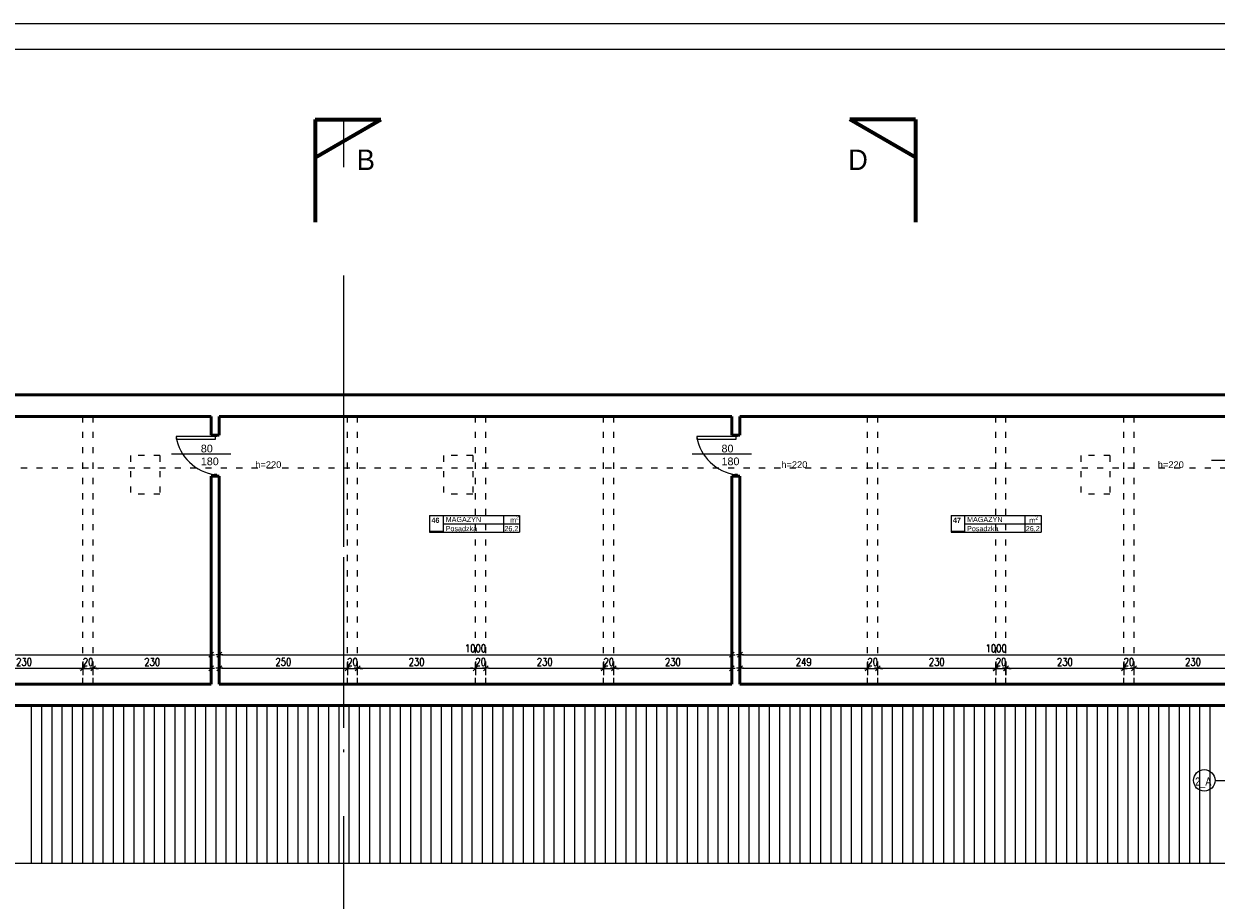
# Model space of a CAD drawing. Header units: millimetres. Extents: x 56977 to 67992, y 30187 to 42235.
# Tile 99 of 130: x 61834 to 64161, y 40526 to 42235. Entities that reach past the tile are written whole.
import ezdxf

# ---------------------------------------------------------------- set-up
doc = ezdxf.new("R2010")
doc.units = ezdxf.units.MM
doc.header["$MEASUREMENT"] = 0
for name, pattern in [('ACAD_ISO03W100', [30, 12, -18]), ('DASHDOT', [1.01, 0.5, -0.25, 0.01, -0.25]), ('Dashed', [400, 200, -200]), ('Double Dashed', [1093.611073, 529.166651, -211.666656, 141.111112, -211.666656])]:
    doc.linetypes.add(name, pattern=pattern)
doc.layers.get('0').update_dxf_attribs({"lineweight": 13})
doc.layers.get('DEFPOINTS').update_dxf_attribs({"lineweight": 13})
doc.layers.add('AI-OKNA', color=4, linetype='Continuous')
for name, color, linetype, lineweight in [('AI-OPISY', 3, 'Continuous', 13), ('AI_MURY', 40, 'Continuous', 53), ('AI_WIDOK', 8, 'Continuous', 13), ('DREWNO', 7, 'Continuous', 13), ('OPISY TABELKI', 30, 'Continuous', 13), ('RAMKA', 1, 'Continuous', 13), ('wymiary', 8, 'Continuous', 13)]:
    doc.layers.add(name, color=color, linetype=linetype, lineweight=lineweight)
doc.styles.add('GENERATED_STYLE_15', font='txt')
doc.styles.add('GENERATED_STYLE_2', font='txt.shx')
doc.styles.get("Standard").update_dxf_attribs({"font": 'txt.shx'})
doc.styles.add('Style-ROMANS', font='ROMANS.shx')
doc.styles.add('WYMIAROWY-08', font='ROMANS.shx', dxfattribs={"width": 0.8})
doc.dimstyles.new('DYBY', dxfattribs={"dimscale": 100, "dimtxt": 0.15, "dimasz": 0.05, "dimexe": 0.05, "dimexo": 0.1, "dimgap": 0.05, "dimtad": 1, "dimdec": 0, "dimdsep": 46, "dimlunit": 5, "dimtxsty": 'WYMIAROWY-08', "dimblk": 'M_STRZ', "dimcen": 0.1, "dimse1": 1, "dimse2": 1, "dimclrd": 7, "dimclre": 7, "dimclrt": 1, "dimadec": 0, "dimazin": 0, "dimtfac": 1, "dimtdec": 0, "dimtmove": 2, "dimatfit": 3, "dimldrblk": 'M_STRZ', "dimfxl": 0, "dimtolj": 1, "dimarcsym": 0})

# ---------------------------------------------------------------- blocks, each defined once
blk = doc.blocks.new('M_STRZ')
for p, q in [((-1.33, 0), (1.33, 0)), ((-0.94, -0.94), (0.94, 0.94)), ((0, 2.66), (0, 0)), ((0, 0), (0, -2.66))]:
    blk.add_line(p, q)
blk = doc.blocks.new('*U1213')
at = {"layer": 'DEFPOINTS', "color": 0}
for p in [(62199.5, 41004.4), (61199.5, 40947.1), (62199.5, 40947.1)]:
    blk.add_point(p, dxfattribs=at)
at = {"layer": 'wymiary', "color": 7, "lineweight": -2}
blk.add_line((61204.5, 41004.4), (62194.5, 41004.4), dxfattribs=at)
at = {"layer": 'wymiary', "color": 7, "lineweight": -2, "xscale": 5.000000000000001, "yscale": 5.000000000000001, "zscale": 5}
for p, rotation in [((61199.5, 41004.4), 180.0014719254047), ((62199.5, 41004.4), 0.001471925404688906)]:
    blk.add_blockref('M_STRZ', p, dxfattribs=dict(at, rotation=rotation))
at = {"layer": 'wymiary', "color": 1, "insert": (61699.5, 41016.9), "char_height": 15, "attachment_point": 5, "rotation": 0.0015, "style": 'WYMIAROWY-08'}
blk.add_mtext('1000', dxfattribs=at)
blk = doc.blocks.new('*D2746')
at = {"layer": 'DEFPOINTS'}
for p in [(61678.3, 41016.9), (62199.5, 41004.4), (61199.5, 40947.1), (62199.5, 40947.1)]:
    blk.add_point(p, dxfattribs=at)
at = {"layer": 'wymiary', "color": 7}
blk.add_blockref('*U1213', (0, 0), dxfattribs=at)
blk = doc.blocks.new('*U1216')
at = {"layer": 'DEFPOINTS', "color": 0}
for p in [(61949.5, 40977.9), (61719.5, 40947.1), (61949.5, 40947.1)]:
    blk.add_point(p, dxfattribs=at)
at = {"layer": 'wymiary', "color": 7, "lineweight": -2}
blk.add_line((61724.5, 40977.9), (61944.5, 40977.9), dxfattribs=at)
at = {"layer": 'wymiary', "color": 7, "lineweight": -2, "xscale": 5, "yscale": 5, "zscale": 5}
for p, rotation in [((61719.5, 40977.9), 180.0031998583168), ((61949.5, 40977.9), 0.003199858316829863)]:
    blk.add_blockref('M_STRZ', p, dxfattribs=dict(at, rotation=rotation))
at = {"layer": 'wymiary', "color": 1, "insert": (61834.5, 40990.4), "char_height": 15, "attachment_point": 5, "rotation": 0.0032, "style": 'WYMIAROWY-08'}
blk.add_mtext('\\H15.000000;230', dxfattribs=at)
blk = doc.blocks.new('*D2749')
at = {"layer": 'DEFPOINTS'}
for p in [(61818.2, 40990.4), (61949.5, 40977.9), (61719.5, 40947.1), (61949.5, 40947.1)]:
    blk.add_point(p, dxfattribs=at)
at = {"layer": 'wymiary', "color": 7}
blk.add_blockref('*U1216', (0, 0), dxfattribs=at)
blk = doc.blocks.new('*U1217')
at = {"layer": 'DEFPOINTS', "color": 0}
for p in [(62199.5, 40977.9), (61969.5, 40947.1), (62199.5, 40947.1)]:
    blk.add_point(p, dxfattribs=at)
at = {"layer": 'wymiary', "color": 7, "lineweight": -2}
blk.add_line((61974.5, 40977.9), (62194.5, 40977.9), dxfattribs=at)
at = {"layer": 'wymiary', "color": 7, "lineweight": -2, "xscale": 5, "yscale": 5, "zscale": 5}
for p, rotation in [((61969.5, 40977.9), 180.0031998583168), ((62199.5, 40977.9), 0.003199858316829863)]:
    blk.add_blockref('M_STRZ', p, dxfattribs=dict(at, rotation=rotation))
at = {"layer": 'wymiary', "color": 1, "insert": (62084.5, 40990.4), "char_height": 15, "attachment_point": 5, "rotation": 0.0032, "style": 'WYMIAROWY-08'}
blk.add_mtext('\\H15.000000;230', dxfattribs=at)
blk = doc.blocks.new('*D2750')
at = {"layer": 'DEFPOINTS'}
for p in [(62068.2, 40990.4), (62199.5, 40977.9), (61969.5, 40947.1), (62199.5, 40947.1)]:
    blk.add_point(p, dxfattribs=at)
at = {"layer": 'wymiary', "color": 7}
blk.add_blockref('*U1217', (0, 0), dxfattribs=at)
blk = doc.blocks.new('*U1218')
at = {"layer": 'DEFPOINTS', "color": 0}
for p in [(62465.5, 40977.9), (62215.5, 40947.1), (62465.5, 40947.1)]:
    blk.add_point(p, dxfattribs=at)
at = {"layer": 'wymiary', "color": 7, "lineweight": -2}
blk.add_line((62220.5, 40977.9), (62460.5, 40977.9), dxfattribs=at)
at = {"layer": 'wymiary', "color": 7, "lineweight": -2, "xscale": 5, "yscale": 5, "zscale": 5}
for p, rotation in [((62215.5, 40977.9), 180.0004640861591), ((62465.5, 40977.9), 0.0004640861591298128)]:
    blk.add_blockref('M_STRZ', p, dxfattribs=dict(at, rotation=rotation))
at = {"layer": 'wymiary', "color": 1, "insert": (62340.5, 40990.4), "char_height": 15, "attachment_point": 5, "rotation": 0.0005, "style": 'WYMIAROWY-08'}
blk.add_mtext('250', dxfattribs=at)
blk = doc.blocks.new('*D2751')
at = {"layer": 'DEFPOINTS'}
for p in [(62324.2, 40990.4), (62465.5, 40977.9), (62215.5, 40947.1), (62465.5, 40947.1)]:
    blk.add_point(p, dxfattribs=at)
at = {"layer": 'wymiary', "color": 7}
blk.add_blockref('*U1218', (0, 0), dxfattribs=at)
blk = doc.blocks.new('*U1219')
at = {"layer": 'DEFPOINTS', "color": 0}
for p in [(62715.5, 40977.9), (62485.5, 40947.1), (62715.5, 40947.1)]:
    blk.add_point(p, dxfattribs=at)
at = {"layer": 'wymiary', "color": 7, "lineweight": -2}
blk.add_line((62490.5, 40977.9), (62710.5, 40977.9), dxfattribs=at)
at = {"layer": 'wymiary', "color": 7, "lineweight": -2, "xscale": 5, "yscale": 5, "zscale": 5}
for p, rotation in [((62485.5, 40977.9), 180.0031998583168), ((62715.5, 40977.9), 0.003199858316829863)]:
    blk.add_blockref('M_STRZ', p, dxfattribs=dict(at, rotation=rotation))
at = {"layer": 'wymiary', "color": 1, "insert": (62600.5, 40990.4), "char_height": 15, "attachment_point": 5, "rotation": 0.0032, "style": 'WYMIAROWY-08'}
blk.add_mtext('\\H15.000000;230', dxfattribs=at)
blk = doc.blocks.new('*D2752')
at = {"layer": 'DEFPOINTS'}
for p in [(62584.2, 40990.4), (62715.5, 40977.9), (62485.5, 40947.1), (62715.5, 40947.1)]:
    blk.add_point(p, dxfattribs=at)
at = {"layer": 'wymiary', "color": 7}
blk.add_blockref('*U1219', (0, 0), dxfattribs=at)
blk = doc.blocks.new('*U1220')
at = {"layer": 'DEFPOINTS', "color": 0}
for p in [(62965.5, 40977.9), (62735.5, 40947.1), (62965.5, 40947.1)]:
    blk.add_point(p, dxfattribs=at)
at = {"layer": 'wymiary', "color": 7, "lineweight": -2}
blk.add_line((62740.5, 40977.9), (62960.5, 40977.9), dxfattribs=at)
at = {"layer": 'wymiary', "color": 7, "lineweight": -2, "xscale": 5, "yscale": 5, "zscale": 5}
for p, rotation in [((62735.5, 40977.9), 180.0031998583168), ((62965.5, 40977.9), 0.003199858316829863)]:
    blk.add_blockref('M_STRZ', p, dxfattribs=dict(at, rotation=rotation))
at = {"layer": 'wymiary', "color": 1, "insert": (62850.5, 40990.4), "char_height": 15, "attachment_point": 5, "rotation": 0.0032, "style": 'WYMIAROWY-08'}
blk.add_mtext('\\H15.000000;230', dxfattribs=at)
blk = doc.blocks.new('*D2753')
at = {"layer": 'DEFPOINTS'}
for p in [(62834.2, 40990.4), (62965.5, 40977.9), (62735.5, 40947.1), (62965.5, 40947.1)]:
    blk.add_point(p, dxfattribs=at)
at = {"layer": 'wymiary', "color": 7}
blk.add_blockref('*U1220', (0, 0), dxfattribs=at)
blk = doc.blocks.new('*U1221')
at = {"layer": 'DEFPOINTS', "color": 0}
for p in [(63215.5, 40977.9), (62985.5, 40947.1), (63215.5, 40947.1)]:
    blk.add_point(p, dxfattribs=at)
at = {"layer": 'wymiary', "color": 7, "lineweight": -2}
blk.add_line((62990.5, 40977.9), (63210.5, 40977.9), dxfattribs=at)
at = {"layer": 'wymiary', "color": 7, "lineweight": -2, "xscale": 5, "yscale": 5, "zscale": 5}
for p, rotation in [((62985.5, 40977.9), 180.0031998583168), ((63215.5, 40977.9), 0.003199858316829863)]:
    blk.add_blockref('M_STRZ', p, dxfattribs=dict(at, rotation=rotation))
at = {"layer": 'wymiary', "color": 1, "insert": (63100.5, 40990.4), "char_height": 15, "attachment_point": 5, "rotation": 0.0032, "style": 'WYMIAROWY-08'}
blk.add_mtext('\\H15.000000;230', dxfattribs=at)
blk = doc.blocks.new('*D2754')
at = {"layer": 'DEFPOINTS'}
for p in [(63084.2, 40990.4), (63215.5, 40977.9), (62985.5, 40947.1), (63215.5, 40947.1)]:
    blk.add_point(p, dxfattribs=at)
at = {"layer": 'wymiary', "color": 7}
blk.add_blockref('*U1221', (0, 0), dxfattribs=at)
blk = doc.blocks.new('*U1222')
at = {"layer": 'DEFPOINTS', "color": 0}
for p in [(63730.5, 40977.9), (63500.5, 40947.1), (63730.5, 40947.1)]:
    blk.add_point(p, dxfattribs=at)
at = {"layer": 'wymiary', "color": 7, "lineweight": -2}
blk.add_line((63505.5, 40977.9), (63725.5, 40977.9), dxfattribs=at)
at = {"layer": 'wymiary', "color": 7, "lineweight": -2, "xscale": 5, "yscale": 5, "zscale": 5}
for p, rotation in [((63500.5, 40977.9), 180.0031998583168), ((63730.5, 40977.9), 0.003199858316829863)]:
    blk.add_blockref('M_STRZ', p, dxfattribs=dict(at, rotation=rotation))
at = {"layer": 'wymiary', "color": 1, "insert": (63615.5, 40990.4), "char_height": 15, "attachment_point": 5, "rotation": 0.0032, "style": 'WYMIAROWY-08'}
blk.add_mtext('\\H15.000000;230', dxfattribs=at)
blk = doc.blocks.new('*D2755')
at = {"layer": 'DEFPOINTS'}
for p in [(63599.2, 40990.4), (63730.5, 40977.9), (63500.5, 40947.1), (63730.5, 40947.1)]:
    blk.add_point(p, dxfattribs=at)
at = {"layer": 'wymiary', "color": 7}
blk.add_blockref('*U1222', (0, 0), dxfattribs=at)
blk = doc.blocks.new('*U1223')
at = {"layer": 'DEFPOINTS', "color": 0}
for p in [(63980.5, 40977.9), (63750.5, 40947.1), (63980.5, 40947.1)]:
    blk.add_point(p, dxfattribs=at)
at = {"layer": 'wymiary', "color": 7, "lineweight": -2}
blk.add_line((63755.5, 40977.9), (63975.5, 40977.9), dxfattribs=at)
at = {"layer": 'wymiary', "color": 7, "lineweight": -2, "xscale": 5, "yscale": 5, "zscale": 5}
for p, rotation in [((63750.5, 40977.9), 180.0031998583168), ((63980.5, 40977.9), 0.003199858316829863)]:
    blk.add_blockref('M_STRZ', p, dxfattribs=dict(at, rotation=rotation))
at = {"layer": 'wymiary', "color": 1, "insert": (63865.5, 40990.4), "char_height": 15, "attachment_point": 5, "rotation": 0.0032, "style": 'WYMIAROWY-08'}
blk.add_mtext('\\H15.000000;230', dxfattribs=at)
blk = doc.blocks.new('*D2756')
at = {"layer": 'DEFPOINTS'}
for p in [(63849.2, 40990.4), (63980.5, 40977.9), (63750.5, 40947.1), (63980.5, 40947.1)]:
    blk.add_point(p, dxfattribs=at)
at = {"layer": 'wymiary', "color": 7}
blk.add_blockref('*U1223', (0, 0), dxfattribs=at)
blk = doc.blocks.new('*U1224')
at = {"layer": 'DEFPOINTS', "color": 0}
for p in [(64230.5, 40977.9), (64000.5, 40947.1), (64230.5, 40947.1)]:
    blk.add_point(p, dxfattribs=at)
at = {"layer": 'wymiary', "color": 7, "lineweight": -2}
blk.add_line((64005.5, 40977.9), (64225.5, 40977.9), dxfattribs=at)
at = {"layer": 'wymiary', "color": 7, "lineweight": -2, "xscale": 5, "yscale": 5, "zscale": 5}
for p, rotation in [((64000.5, 40977.9), 180.0031998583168), ((64230.5, 40977.9), 0.003199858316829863)]:
    blk.add_blockref('M_STRZ', p, dxfattribs=dict(at, rotation=rotation))
at = {"layer": 'wymiary', "color": 1, "insert": (64115.5, 40990.4), "char_height": 15, "attachment_point": 5, "rotation": 0.0032, "style": 'WYMIAROWY-08'}
blk.add_mtext('\\H15.000000;230', dxfattribs=at)
blk = doc.blocks.new('*D2757')
at = {"layer": 'DEFPOINTS'}
for p in [(64099.2, 40990.4), (64230.5, 40977.9), (64000.5, 40947.1), (64230.5, 40947.1)]:
    blk.add_point(p, dxfattribs=at)
at = {"layer": 'wymiary', "color": 7}
blk.add_blockref('*U1224', (0, 0), dxfattribs=at)
blk = doc.blocks.new('*U1225')
at = {"layer": 'DEFPOINTS', "color": 0}
for p in [(63480.5, 40977.9), (63231.5, 40947.1), (63480.5, 40947.1)]:
    blk.add_point(p, dxfattribs=at)
at = {"layer": 'wymiary', "color": 7, "lineweight": -2}
blk.add_line((63236.5, 40977.9), (63475.5, 40977.9), dxfattribs=at)
at = {"layer": 'wymiary', "color": 7, "lineweight": -2, "xscale": 5, "yscale": 5, "zscale": 5}
for p, rotation in [((63231.5, 40977.9), 179.9976703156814), ((63480.5, 40977.9), 359.9976703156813)]:
    blk.add_blockref('M_STRZ', p, dxfattribs=dict(at, rotation=rotation))
at = {"layer": 'wymiary', "color": 1, "insert": (63356, 40990.4), "char_height": 15, "attachment_point": 5, "rotation": 359.9977, "style": 'WYMIAROWY-08'}
blk.add_mtext('249', dxfattribs=at)
blk = doc.blocks.new('*D2758')
at = {"layer": 'DEFPOINTS'}
for p in [(63339.7, 40990.4), (63480.5, 40977.9), (63231.5, 40947.1), (63480.5, 40947.1)]:
    blk.add_point(p, dxfattribs=at)
at = {"layer": 'wymiary', "color": 7}
blk.add_blockref('*U1225', (0, 0), dxfattribs=at)
blk = doc.blocks.new('*U1228')
at = {"layer": 'DEFPOINTS', "color": 0}
for p in [(61969.5, 40977.8), (61949.5, 40947.1), (61969.5, 40947.1)]:
    blk.add_point(p, dxfattribs=at)
at = {"layer": 'wymiary', "color": 7, "lineweight": -2}
for p, q in [((61944.5, 40977.8), (61939.5, 40977.8)), ((61949.5, 40977.8), (61969.5, 40977.8)), ((61974.5, 40977.8), (61979.5, 40977.8))]:
    blk.add_line(p, q, dxfattribs=at)
at = {"layer": 'wymiary', "color": 7, "lineweight": -2, "xscale": 5, "yscale": 5, "zscale": 5}
for p, rotation in [((61949.5, 40977.8), 0.005801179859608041), ((61969.5, 40977.8), 180.0058011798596)]:
    blk.add_blockref('M_STRZ', p, dxfattribs=dict(at, rotation=rotation))
at = {"layer": 'wymiary', "color": 1, "insert": (61959.5, 40990.3), "char_height": 15, "attachment_point": 5, "rotation": 0.0058, "style": 'WYMIAROWY-08'}
blk.add_mtext('\\H15.000000;20', dxfattribs=at)
blk = doc.blocks.new('*D2761')
at = {"layer": 'DEFPOINTS'}
for p in [(61948.9, 40990.3), (61969.5, 40977.8), (61949.5, 40947.1), (61969.5, 40947.1)]:
    blk.add_point(p, dxfattribs=at)
at = {"layer": 'wymiary', "color": 7}
blk.add_blockref('*U1228', (0, 0), dxfattribs=at)
blk = doc.blocks.new('*U1229')
at = {"layer": 'DEFPOINTS', "color": 0}
for p in [(62485.5, 40977.8), (62465.5, 40947.1), (62485.5, 40947.1)]:
    blk.add_point(p, dxfattribs=at)
at = {"layer": 'wymiary', "color": 7, "lineweight": -2}
for p, q in [((62460.5, 40977.8), (62455.5, 40977.8)), ((62465.5, 40977.8), (62485.5, 40977.8)), ((62490.5, 40977.8), (62495.5, 40977.8))]:
    blk.add_line(p, q, dxfattribs=at)
at = {"layer": 'wymiary', "color": 7, "lineweight": -2, "xscale": 5, "yscale": 5, "zscale": 5}
for p, rotation in [((62465.5, 40977.8), 0.005801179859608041), ((62485.5, 40977.8), 180.0058011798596)]:
    blk.add_blockref('M_STRZ', p, dxfattribs=dict(at, rotation=rotation))
at = {"layer": 'wymiary', "color": 1, "insert": (62475.5, 40990.3), "char_height": 15, "attachment_point": 5, "rotation": 0.0058, "style": 'WYMIAROWY-08'}
blk.add_mtext('\\H15.000000;20', dxfattribs=at)
blk = doc.blocks.new('*D2762')
at = {"layer": 'DEFPOINTS'}
for p in [(62464.9, 40990.3), (62485.5, 40977.8), (62465.5, 40947.1), (62485.5, 40947.1)]:
    blk.add_point(p, dxfattribs=at)
at = {"layer": 'wymiary', "color": 7}
blk.add_blockref('*U1229', (0, 0), dxfattribs=at)
blk = doc.blocks.new('*U1230')
at = {"layer": 'DEFPOINTS', "color": 0}
for p in [(62735.5, 40977.9), (62715.5, 40947.1), (62735.5, 40947.1)]:
    blk.add_point(p, dxfattribs=at)
at = {"layer": 'wymiary', "color": 7, "lineweight": -2}
for p, q in [((62710.5, 40977.9), (62705.5, 40977.9)), ((62715.5, 40977.9), (62735.5, 40977.9)), ((62740.5, 40977.9), (62745.5, 40977.9))]:
    blk.add_line(p, q, dxfattribs=at)
at = {"layer": 'wymiary', "color": 7, "lineweight": -2, "xscale": 5, "yscale": 5, "zscale": 5}
for p, rotation in [((62715.5, 40977.9), 0.005801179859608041), ((62735.5, 40977.9), 180.0058011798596)]:
    blk.add_blockref('M_STRZ', p, dxfattribs=dict(at, rotation=rotation))
at = {"layer": 'wymiary', "color": 1, "insert": (62725.5, 40990.4), "char_height": 15, "attachment_point": 5, "rotation": 0.0058, "style": 'WYMIAROWY-08'}
blk.add_mtext('\\H15.000000;20', dxfattribs=at)
blk = doc.blocks.new('*D2763')
at = {"layer": 'DEFPOINTS'}
for p in [(62714.9, 40990.4), (62735.5, 40977.9), (62715.5, 40947.1), (62735.5, 40947.1)]:
    blk.add_point(p, dxfattribs=at)
at = {"layer": 'wymiary', "color": 7}
blk.add_blockref('*U1230', (0, 0), dxfattribs=at)
blk = doc.blocks.new('*U1231')
at = {"layer": 'DEFPOINTS', "color": 0}
for p in [(62985.5, 40977.8), (62965.5, 40947.1), (62985.5, 40947.1)]:
    blk.add_point(p, dxfattribs=at)
at = {"layer": 'wymiary', "color": 7, "lineweight": -2}
for p, q in [((62960.5, 40977.8), (62955.5, 40977.8)), ((62965.5, 40977.8), (62985.5, 40977.8)), ((62990.5, 40977.8), (62995.5, 40977.8))]:
    blk.add_line(p, q, dxfattribs=at)
at = {"layer": 'wymiary', "color": 7, "lineweight": -2, "xscale": 5, "yscale": 5, "zscale": 5}
for p, rotation in [((62965.5, 40977.8), 0.005801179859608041), ((62985.5, 40977.8), 180.0058011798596)]:
    blk.add_blockref('M_STRZ', p, dxfattribs=dict(at, rotation=rotation))
at = {"layer": 'wymiary', "color": 1, "insert": (62975.5, 40990.3), "char_height": 15, "attachment_point": 5, "rotation": 0.0058, "style": 'WYMIAROWY-08'}
blk.add_mtext('\\H15.000000;20', dxfattribs=at)
blk = doc.blocks.new('*D2764')
at = {"layer": 'DEFPOINTS'}
for p in [(62964.9, 40990.3), (62985.5, 40977.8), (62965.5, 40947.1), (62985.5, 40947.1)]:
    blk.add_point(p, dxfattribs=at)
at = {"layer": 'wymiary', "color": 7}
blk.add_blockref('*U1231', (0, 0), dxfattribs=at)
blk = doc.blocks.new('*U1232')
at = {"layer": 'DEFPOINTS', "color": 0}
for p in [(63500.5, 40977.8), (63480.5, 40947.1), (63500.5, 40947.1)]:
    blk.add_point(p, dxfattribs=at)
at = {"layer": 'wymiary', "color": 7, "lineweight": -2}
for p, q in [((63475.5, 40977.8), (63470.5, 40977.8)), ((63480.5, 40977.8), (63500.5, 40977.8)), ((63505.5, 40977.8), (63510.5, 40977.8))]:
    blk.add_line(p, q, dxfattribs=at)
at = {"layer": 'wymiary', "color": 7, "lineweight": -2, "xscale": 5, "yscale": 5, "zscale": 5}
for p, rotation in [((63480.5, 40977.8), 0.005801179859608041), ((63500.5, 40977.8), 180.0058011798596)]:
    blk.add_blockref('M_STRZ', p, dxfattribs=dict(at, rotation=rotation))
at = {"layer": 'wymiary', "color": 1, "insert": (63490.5, 40990.3), "char_height": 15, "attachment_point": 5, "rotation": 0.0058, "style": 'WYMIAROWY-08'}
blk.add_mtext('\\H15.000000;20', dxfattribs=at)
blk = doc.blocks.new('*D2765')
at = {"layer": 'DEFPOINTS'}
for p in [(63479.9, 40990.3), (63500.5, 40977.8), (63480.5, 40947.1), (63500.5, 40947.1)]:
    blk.add_point(p, dxfattribs=at)
at = {"layer": 'wymiary', "color": 7}
blk.add_blockref('*U1232', (0, 0), dxfattribs=at)
blk = doc.blocks.new('*U1233')
at = {"layer": 'DEFPOINTS', "color": 0}
for p in [(63751, 40977.8), (63731, 40947.1), (63751, 40947.1)]:
    blk.add_point(p, dxfattribs=at)
at = {"layer": 'wymiary', "color": 7, "lineweight": -2}
for p, q in [((63726, 40977.8), (63721, 40977.8)), ((63731, 40977.8), (63751, 40977.8)), ((63756, 40977.8), (63761, 40977.8))]:
    blk.add_line(p, q, dxfattribs=at)
at = {"layer": 'wymiary', "color": 7, "lineweight": -2, "xscale": 5, "yscale": 5, "zscale": 5}
for p, rotation in [((63731, 40977.8), 0.005801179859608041), ((63751, 40977.8), 180.0058011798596)]:
    blk.add_blockref('M_STRZ', p, dxfattribs=dict(at, rotation=rotation))
at = {"layer": 'wymiary', "color": 1, "insert": (63741, 40990.3), "char_height": 15, "attachment_point": 5, "rotation": 0.0058, "style": 'WYMIAROWY-08'}
blk.add_mtext('\\H15.000000;20', dxfattribs=at)
blk = doc.blocks.new('*D2766')
at = {"layer": 'DEFPOINTS'}
for p in [(63730.4, 40990.3), (63751, 40977.8), (63731, 40947.1), (63751, 40947.1)]:
    blk.add_point(p, dxfattribs=at)
at = {"layer": 'wymiary', "color": 7}
blk.add_blockref('*U1233', (0, 0), dxfattribs=at)
blk = doc.blocks.new('*U1234')
at = {"layer": 'DEFPOINTS', "color": 0}
for p in [(64000.5, 40977.9), (63980.5, 40947.1), (64000.5, 40947.1)]:
    blk.add_point(p, dxfattribs=at)
at = {"layer": 'wymiary', "color": 7, "lineweight": -2}
for p, q in [((63975.5, 40977.8), (63970.5, 40977.8)), ((63980.5, 40977.8), (64000.5, 40977.9)), ((64005.5, 40977.9), (64010.5, 40977.9))]:
    blk.add_line(p, q, dxfattribs=at)
at = {"layer": 'wymiary', "color": 7, "lineweight": -2, "xscale": 5, "yscale": 5, "zscale": 5}
for p, rotation in [((63980.5, 40977.8), 0.005801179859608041), ((64000.5, 40977.9), 180.0058011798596)]:
    blk.add_blockref('M_STRZ', p, dxfattribs=dict(at, rotation=rotation))
at = {"layer": 'wymiary', "color": 1, "insert": (63990.5, 40990.3), "char_height": 15, "attachment_point": 5, "rotation": 0.0058, "style": 'WYMIAROWY-08'}
blk.add_mtext('\\H15.000000;20', dxfattribs=at)
blk = doc.blocks.new('*D2767')
at = {"layer": 'DEFPOINTS'}
for p in [(63979.9, 40990.3), (64000.5, 40977.9), (63980.5, 40947.1), (64000.5, 40947.1)]:
    blk.add_point(p, dxfattribs=at)
at = {"layer": 'wymiary', "color": 7}
blk.add_blockref('*U1234', (0, 0), dxfattribs=at)
blk = doc.blocks.new('*U1237')
at = {"layer": 'DEFPOINTS', "color": 0}
for p in [(63215.5, 41004.4), (62215.5, 40947.1), (63215.5, 40947.1)]:
    blk.add_point(p, dxfattribs=at)
at = {"layer": 'wymiary', "color": 7, "lineweight": -2}
blk.add_line((62220.5, 41004.4), (63210.5, 41004.4), dxfattribs=at)
at = {"layer": 'wymiary', "color": 7, "lineweight": -2, "xscale": 5.000000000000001, "yscale": 5.000000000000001, "zscale": 5}
for p, rotation in [((62215.5, 41004.4), 180.0014719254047), ((63215.5, 41004.4), 0.001471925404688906)]:
    blk.add_blockref('M_STRZ', p, dxfattribs=dict(at, rotation=rotation))
at = {"layer": 'wymiary', "color": 1, "insert": (62715.5, 41016.9), "char_height": 15, "attachment_point": 5, "rotation": 0.0015, "style": 'WYMIAROWY-08'}
blk.add_mtext('1000', dxfattribs=at)
blk = doc.blocks.new('*D2770')
at = {"layer": 'DEFPOINTS'}
for p in [(62694.3, 41016.9), (63215.5, 41004.4), (62215.5, 40947.1), (63215.5, 40947.1)]:
    blk.add_point(p, dxfattribs=at)
at = {"layer": 'wymiary', "color": 7}
blk.add_blockref('*U1237', (0, 0), dxfattribs=at)
blk = doc.blocks.new('*U1238')
at = {"layer": 'DEFPOINTS', "color": 0}
for p in [(64231.5, 41004.4), (63231.5, 40947.1), (64231.5, 40947.1)]:
    blk.add_point(p, dxfattribs=at)
at = {"layer": 'wymiary', "color": 7, "lineweight": -2}
blk.add_line((63236.5, 41004.4), (64226.5, 41004.4), dxfattribs=at)
at = {"layer": 'wymiary', "color": 7, "lineweight": -2, "xscale": 5.000000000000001, "yscale": 5.000000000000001, "zscale": 5}
for p, rotation in [((63231.5, 41004.4), 180.0014719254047), ((64231.5, 41004.4), 0.001471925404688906)]:
    blk.add_blockref('M_STRZ', p, dxfattribs=dict(at, rotation=rotation))
at = {"layer": 'wymiary', "color": 1, "insert": (63731.5, 41016.9), "char_height": 15, "attachment_point": 5, "rotation": 0.0015, "style": 'WYMIAROWY-08'}
blk.add_mtext('1000', dxfattribs=at)
blk = doc.blocks.new('*D2771')
at = {"layer": 'DEFPOINTS'}
for p in [(63710.3, 41016.9), (64231.5, 41004.4), (63231.5, 40947.1), (64231.5, 40947.1)]:
    blk.add_point(p, dxfattribs=at)
at = {"layer": 'wymiary', "color": 7}
blk.add_blockref('*U1238', (0, 0), dxfattribs=at)

msp = doc.modelspace()

# ---------------------------------------------------------------- hatches: boundary and pattern name
at = {"layer": 'OPISY TABELKI', "extrusion": (0, 0, -1)}
for points in [[(-62652.3, 41243.4), (-62652.3, 41246.3), (-62625.9, 41246.3), (-62625.9, 41243.4)], [(-63669.7, 41243.4), (-63669.7, 41246.3), (-63643.3, 41246.3), (-63643.3, 41243.4)]]:
    msp.add_hatch(color=256, dxfattribs=at).paths.add_polyline_path(points, flags=16)

# ---------------------------------------------------------------- linework, layer by layer
at = {"layer": 'AI-OKNA'}
for p, q in [((62205.5, 41429.6), (62131.5, 41429.6)), ((62131.5, 41429.6), (62131.5, 41424.6)), ((62131.5, 41424.6), (62208, 41424.6)), ((62205.5, 41429.6), (62205.5, 41432.6)), ((62210.5, 41429.6), (62205.5, 41429.6)), ((62208, 41424.6), (62208, 41429.6)), ((62210.5, 41432.6), (62210.5, 41429.6)), ((63221.5, 41429.6), (63147.5, 41429.6)), ((63147.5, 41429.6), (63147.5, 41424.6)), ((63147.5, 41424.6), (63224, 41424.6)), ((63221.5, 41429.6), (63221.5, 41432.6)), ((63226.5, 41429.6), (63221.5, 41429.6)), ((63223.5, 41432.6), (63226.5, 41432.6)), ((63224, 41424.6), (63224, 41429.6)), ((63226.5, 41432.6), (63226.5, 41429.6)), ((62210.5, 41355.6), (62205.5, 41355.6)), ((62205.5, 41355.6), (62205.5, 41352.6)), ((62210.5, 41352.6), (62210.5, 41355.6)), ((63226.5, 41355.6), (63221.5, 41355.6)), ((63221.5, 41355.6), (63221.5, 41352.6)), ((63226.5, 41352.6), (63226.5, 41355.6))]:
    msp.add_line(p, q, dxfattribs=at)
for centre in [(62218.2, 41442.7), (63234.2, 41442.7)]:
    msp.add_arc(centre, 87.7, 188.5703, 263.333, dxfattribs=at)
at = {"layer": 'AI-OPISY'}
for p, q in [((62238.2, 41395.4), (62122.3, 41395.4)), ((63254.2, 41395.4), (63138.3, 41395.4)), ((64267.6, 41382.9), (64151.7, 41382.9)), ((64158.5, 40759.3), (64343.6, 40759.3))]:
    msp.add_line(p, q, dxfattribs=at)
msp.add_circle((64137.5, 40759.3), 21, dxfattribs=at)
at = {"layer": 'AI_MURY'}
for p, q in [((64213.5, 41511.1), (60703.5, 41511.1)), ((62199.5, 41468.6), (61199.5, 41468.6)), ((62199.5, 41432.6), (62199.5, 41468.6)), ((62215.5, 41432.6), (62215.5, 41468.6)), ((63215.5, 41468.6), (62215.5, 41468.6)), ((63215.5, 41432.6), (63215.5, 41468.6)), ((63215.5, 41468.6), (63215.5, 41432.6)), ((64230.5, 41468.6), (63231.5, 41468.6)), ((63231.5, 41432.6), (63231.5, 41468.6)), ((62199.5, 41432.6), (62215.5, 41432.6)), ((63215.5, 41432.6), (63231.5, 41432.6)), ((63215.5, 41432.6), (63231.5, 41432.6)), ((62199.5, 40947.1), (62199.5, 41352.6)), ((62199.5, 41352.6), (62215.5, 41352.6)), ((62215.5, 40947.1), (62215.5, 41352.6)), ((63215.5, 40947.1), (63215.5, 41352.6)), ((63215.5, 41352.6), (63231.5, 41352.6)), ((63215.5, 41352.6), (63231.5, 41352.6)), ((63231.5, 40947.1), (63231.5, 41352.6)), ((62199.5, 40947.1), (61199.5, 40947.1)), ((63215.5, 40947.1), (62215.5, 40947.1)), ((63231.5, 40947.1), (64230.5, 40947.1)), ((60688.5, 40905.1), (64085.7, 40905.1)), ((64230.5, 40905.1), (64085.7, 40905.1))]:
    msp.add_line(p, q, dxfattribs=at)
at = {"layer": 'AI_WIDOK', "color": 12, "linetype": 'Continuous', "lineweight": 70}
for p, q in [((62402.7, 42048.1), (62530.9, 42048.1)), ((62402.7, 41974.1), (62530.9, 42048.1)), ((63574, 42048.1), (63445.8, 42048.1)), ((63574, 41974.1), (63445.8, 42048.1))]:
    msp.add_line(p, q, dxfattribs=at)
at = {"layer": 'AI_WIDOK', "color": 12, "linetype": 'Dashed', "lineweight": 70}
for p, q in [((62402.7, 42048.1), (62402.7, 41803.3)), ((63574, 42048.1), (63574, 41803.3))]:
    msp.add_line(p, q, dxfattribs=at)
at = {"layer": 'AI_WIDOK', "color": 251, "linetype": 'DASHDOT', "ltscale": 500}
msp.add_line((62458.5, 30844.6), (62458.5, 41807.6), dxfattribs=at)
at = {"layer": 'AI_WIDOK', "color": 251, "linetype": 'ACAD_ISO03W100'}
for p, q in [((61949.5, 40947.1), (61949.5, 41468.6)), ((61969.5, 40947.1), (61969.5, 41468.6)), ((62465.5, 40947.1), (62465.5, 41468.6)), ((62485.5, 40947.1), (62485.5, 41468.6)), ((62715.5, 40947.1), (62715.5, 41468.6)), ((62735.5, 40947.1), (62735.5, 41468.6)), ((62965.5, 40947.1), (62965.5, 41468.6)), ((62985.5, 40947.1), (62985.5, 41468.6)), ((63480.5, 40947.1), (63480.5, 41468.6)), ((63500.5, 40947.1), (63500.5, 41468.6)), ((63730.5, 40947.1), (63730.5, 41468.6)), ((63750.5, 40947.1), (63750.5, 41468.6)), ((63980.5, 40947.1), (63980.5, 41468.6)), ((64000.5, 40947.1), (64000.5, 41468.6)), ((62099.5, 41392.6), (62042.5, 41392.6)), ((62042.5, 41392.6), (62042.5, 41317.6)), ((62099.5, 41392.6), (62099.5, 41317.6)), ((62710, 41392.6), (62653, 41392.6)), ((62653, 41392.6), (62653, 41317.6)), ((62710, 41392.6), (62710, 41317.6)), ((63953.5, 41392.6), (63896.5, 41392.6)), ((63896.5, 41392.6), (63896.5, 41317.6)), ((63953.5, 41392.6), (63953.5, 41317.6)), ((60688.5, 41368.6), (64230.5, 41368.6)), ((62099.5, 41317.6), (62042.5, 41317.6)), ((62710, 41317.6), (62653, 41317.6)), ((63953.5, 41317.6), (63896.5, 41317.6))]:
    msp.add_line(p, q, dxfattribs=at)
at = {"layer": 'AI_WIDOK'}
for p, q in [((61848.5, 40905.1), (61848.5, 40598.1)), ((61868.5, 40905.1), (61868.5, 40598.1)), ((61888.5, 40905.1), (61888.5, 40598.1)), ((61908.5, 40905.1), (61908.5, 40598.1)), ((61928.5, 40905.1), (61928.5, 40598.1)), ((61948.5, 40905.1), (61948.5, 40598.1)), ((61968.5, 40905.1), (61968.5, 40598.1)), ((61988.5, 40905.1), (61988.5, 40598.1)), ((62008.5, 40905.1), (62008.5, 40598.1)), ((62028.5, 40905.1), (62028.5, 40598.1)), ((62048.5, 40905.1), (62048.5, 40598.1)), ((62068.5, 40905.1), (62068.5, 40598.1)), ((62088.5, 40905.1), (62088.5, 40598.1)), ((62108.5, 40905.1), (62108.5, 40598.1)), ((62128.5, 40905.1), (62128.5, 40598.1)), ((62148.5, 40905.1), (62148.5, 40598.1)), ((62168.5, 40905.1), (62168.5, 40598.1)), ((62188.5, 40905.1), (62188.5, 40598.1)), ((62208.5, 40905.1), (62208.5, 40598.1)), ((62228.5, 40905.1), (62228.5, 40598.1)), ((62248.5, 40905.1), (62248.5, 40598.1)), ((62268.5, 40905.1), (62268.5, 40598.1)), ((62288.5, 40905.1), (62288.5, 40598.1)), ((62308.5, 40905.1), (62308.5, 40598.1)), ((62328.5, 40905.1), (62328.5, 40598.1)), ((62348.5, 40905.1), (62348.5, 40598.1)), ((62368.5, 40905.1), (62368.5, 40598.1)), ((62388.5, 40905.1), (62388.5, 40598.1)), ((62408.5, 40905.1), (62408.5, 40598.1)), ((62428.5, 40905.1), (62428.5, 40598.1)), ((62448.5, 40905.1), (62448.5, 40598.1)), ((62468.5, 40905.1), (62468.5, 40598.1)), ((62488.5, 40905.1), (62488.5, 40598.1)), ((62508.5, 40905.1), (62508.5, 40598.1)), ((62528.5, 40905.1), (62528.5, 40598.1)), ((62548.5, 40905.1), (62548.5, 40598.1)), ((62568.5, 40905.1), (62568.5, 40598.1)), ((62588.5, 40905.1), (62588.5, 40598.1)), ((62608.5, 40905.1), (62608.5, 40598.1)), ((62628.5, 40905.1), (62628.5, 40598.1)), ((62648.5, 40905.1), (62648.5, 40598.1)), ((62668.5, 40905.1), (62668.5, 40598.1)), ((62688.5, 40905.1), (62688.5, 40598.1)), ((62708.5, 40905.1), (62708.5, 40598.1)), ((62728.5, 40905.1), (62728.5, 40598.1)), ((62748.5, 40905.1), (62748.5, 40598.1)), ((62768.5, 40905.1), (62768.5, 40598.1)), ((62788.5, 40905.1), (62788.5, 40598.1)), ((62808.5, 40905.1), (62808.5, 40598.1)), ((62828.5, 40905.1), (62828.5, 40598.1)), ((62848.5, 40905.1), (62848.5, 40598.1)), ((62868.5, 40905.1), (62868.5, 40598.1)), ((62888.5, 40905.1), (62888.5, 40598.1)), ((62908.5, 40905.1), (62908.5, 40598.1)), ((62928.5, 40905.1), (62928.5, 40598.1)), ((62948.5, 40905.1), (62948.5, 40598.1)), ((62968.5, 40905.1), (62968.5, 40598.1)), ((62988.5, 40905.1), (62988.5, 40598.1)), ((63008.5, 40905.1), (63008.5, 40598.1)), ((63028.5, 40905.1), (63028.5, 40598.1)), ((63048.5, 40905.1), (63048.5, 40598.1)), ((63068.5, 40905.1), (63068.5, 40598.1)), ((63088.5, 40905.1), (63088.5, 40598.1)), ((63108.5, 40905.1), (63108.5, 40598.1)), ((63128.5, 40905.1), (63128.5, 40598.1)), ((63148.5, 40905.1), (63148.5, 40598.1)), ((63168.5, 40905.1), (63168.5, 40598.1)), ((63188.5, 40905.1), (63188.5, 40598.1)), ((63208.5, 40905.1), (63208.5, 40598.1)), ((63228.5, 40905.1), (63228.5, 40598.1)), ((63248.5, 40905.1), (63248.5, 40598.1)), ((63268.5, 40905.1), (63268.5, 40598.1)), ((63288.5, 40905.1), (63288.5, 40598.1)), ((63308.5, 40905.1), (63308.5, 40598.1)), ((63328.5, 40905.1), (63328.5, 40598.1)), ((63348.5, 40905.1), (63348.5, 40598.1)), ((63368.5, 40905.1), (63368.5, 40598.1)), ((63388.5, 40905.1), (63388.5, 40598.1)), ((63408.5, 40905.1), (63408.5, 40598.1)), ((63428.5, 40905.1), (63428.5, 40598.1)), ((63448.5, 40905.1), (63448.5, 40598.1)), ((63468.5, 40905.1), (63468.5, 40598.1)), ((63488.5, 40905.1), (63488.5, 40598.1)), ((63508.5, 40905.1), (63508.5, 40598.1)), ((63528.5, 40905.1), (63528.5, 40598.1)), ((63548.5, 40905.1), (63548.5, 40598.1)), ((63568.5, 40905.1), (63568.5, 40598.1)), ((63588.5, 40905.1), (63588.5, 40598.1)), ((63608.5, 40905.1), (63608.5, 40598.1)), ((63628.5, 40905.1), (63628.5, 40598.1)), ((63648.5, 40905.1), (63648.5, 40598.1)), ((63668.5, 40905.1), (63668.5, 40598.1)), ((63688.5, 40905.1), (63688.5, 40598.1)), ((63708.5, 40905.1), (63708.5, 40598.1)), ((63728.5, 40905.1), (63728.5, 40598.1)), ((63748.5, 40905.1), (63748.5, 40598.1)), ((63768.5, 40905.1), (63768.5, 40598.1)), ((63788.5, 40905.1), (63788.5, 40598.1)), ((63808.5, 40905.1), (63808.5, 40598.1)), ((63828.5, 40905.1), (63828.5, 40598.1)), ((63848.5, 40905.1), (63848.5, 40598.1)), ((63868.5, 40905.1), (63868.5, 40598.1)), ((63888.5, 40905.1), (63888.5, 40598.1)), ((63908.5, 40905.1), (63908.5, 40598.1)), ((63928.5, 40905.1), (63928.5, 40598.1)), ((63948.5, 40905.1), (63948.5, 40598.1)), ((63968.5, 40905.1), (63968.5, 40598.1)), ((63988.5, 40905.1), (63988.5, 40598.1)), ((64008.5, 40905.1), (64008.5, 40598.1)), ((64028.5, 40905.1), (64028.5, 40598.1)), ((64048.5, 40905.1), (64048.5, 40598.1)), ((64068.5, 40905.1), (64068.5, 40598.1)), ((64088.5, 40905.1), (64088.5, 40598.1)), ((64108.5, 40905.1), (64108.5, 40598.1)), ((64128.5, 40905.1), (64128.5, 40598.1)), ((64148.5, 40905.1), (64148.5, 40598.1)), ((60688.5, 40598.1), (64230.5, 40598.1))]:
    msp.add_line(p, q, dxfattribs=at)
at = {"layer": 'DREWNO', "color": 7, "linetype": 'Double Dashed'}
msp.add_line((62458.5, 30278.5), (62458.5, 42046.9), dxfattribs=at)
at = {"layer": 'OPISY TABELKI'}
for p, q in [((62625.9, 41275.6), (62801.6, 41275.6)), ((62625.9, 41275.6), (62625.9, 41243.4)), ((62652.3, 41275.6), (62652.3, 41243.4)), ((62769.8, 41275.6), (62769.8, 41243.4)), ((62801.6, 41275.6), (62801.6, 41243.4)), ((63643.3, 41275.6), (63819, 41275.6)), ((63643.3, 41275.6), (63643.3, 41243.4)), ((63669.7, 41275.6), (63669.7, 41243.4)), ((63787.2, 41275.6), (63787.2, 41243.4)), ((63819, 41275.6), (63819, 41243.4)), ((62652.3, 41259.5), (62801.6, 41259.5)), ((63669.7, 41259.5), (63819, 41259.5)), ((62625.9, 41243.4), (62801.6, 41243.4)), ((63643.3, 41243.4), (63819, 41243.4))]:
    msp.add_line(p, q, dxfattribs=at)
at = {"layer": 'RAMKA', "color": 1, "linetype": 'Continuous'}
for p, q in [((67992, 42234.6), (57375.4, 42234.6)), ((67942, 42184.6), (57625.4, 42184.6))]:
    msp.add_line(p, q, dxfattribs=at)

# ---------------------------------------------------------------- texts
at = {"layer": 'AI-OPISY', "char_height": 15, "width": 45.29, "attachment_point": 1}
for insert in [(62179.5, 41413.9), (63195.5, 41413.9)]:
    msp.add_mtext('\\fArial|b0|i0|c238|p39;80\\P180', dxfattribs=dict(at, insert=insert))
at = {"layer": 'AI-OPISY', "insert": (64119.7, 40744.4), "char_height": 16, "width": 20.64, "attachment_point": 7, "style": 'WYMIAROWY-08'}
msp.add_mtext('\\fArial|b0|i0|c238|p39;2_A', dxfattribs=at)
at = {"layer": 'AI_WIDOK', "color": 7, "char_height": 40, "width": 137.785, "attachment_point": 1, "style": 'GENERATED_STYLE_15'}
for s, insert in [('B', (62483.6, 41989.5)), ('D', (63442.4, 41989.5))]:
    msp.add_mtext(s, dxfattribs=dict(at, insert=insert))
at = {"layer": 'AI_WIDOK', "color": 251, "linetype": 'ACAD_ISO03W100', "char_height": 13, "width": 45.29, "attachment_point": 1}
for insert in [(62285.6, 41381.6), (63312.1, 41381.6), (64046.7, 41381.6)]:
    msp.add_mtext('\\fArial|b0|i0|c238|p39;h=220', dxfattribs=dict(at, insert=insert))
at = {"layer": 'OPISY TABELKI', "color": 7, "char_height": 10, "width": 168.659, "attachment_point": 1, "style": 'GENERATED_STYLE_2'}
for s, insert in [('\\A1;\\fArial|b0|i0|c238|p39;m\\H7.000000;\\S2^  ;', (62783, 41275.4)), ('\\A1;\\fArial|b0|i0|c238|p39;m\\H7.000000;\\S2^  ;', (63796.1, 41275)), ('\\fArial|b1|i0|c238|p39;46', (62629.6, 41271.5)), ('\\fArial|b0|i0|c238|p39;MAGAZYN      ', (62657.3, 41273.1)), ('\\fArial|b0|i0|c238|p39;Posadzka    ', (62657.3, 41255.3)), ('\\fArial|b0|i0|c238|p39;26,2       ', (62771.9, 41255.3)), ('\\fArial|b1|i0|c238|p39;47', (63647, 41271.5)), ('\\fArial|b0|i0|c238|p39;MAGAZYN      ', (63674.7, 41273.1)), ('\\fArial|b0|i0|c238|p39;Posadzka    ', (63674.7, 41255.3)), ('\\fArial|b0|i0|c238|p39;26,2       ', (63789.3, 41255.3))]:
    msp.add_mtext(s, dxfattribs=dict(at, insert=insert))

# ---------------------------------------------------------------- dimensions: what is measured, and where the dimension line sits
at = {"layer": 'wymiary', "color": 7}
for base, p1, p2, angle, picture, middle in [((62199.5, 41004.4), (61199.5, 40947.1), (62199.5, 40947.1), 0.0015, '*D2746', (61678.3, 41016.9)), ((63215.5, 41004.4), (62215.5, 40947.1), (63215.5, 40947.1), 0.0015, '*D2770', (62694.3, 41016.9)), ((64231.5, 41004.4), (63231.5, 40947.1), (64231.5, 40947.1), 0.0015, '*D2771', (63710.3, 41016.9)), ((61949.5, 40977.9), (61719.5, 40947.1), (61949.5, 40947.1), 0.0032, '*D2749', (61818.2, 40990.4)), ((61969.5, 40977.8), (61949.5, 40947.1), (61969.5, 40947.1), 0.0058, '*D2761', (61948.9, 40990.3)), ((62199.5, 40977.9), (61969.5, 40947.1), (62199.5, 40947.1), 0.0032, '*D2750', (62068.2, 40990.4)), ((62465.5, 40977.9), (62215.5, 40947.1), (62465.5, 40947.1), 0.0005, '*D2751', (62324.2, 40990.4)), ((62485.5, 40977.8), (62465.5, 40947.1), (62485.5, 40947.1), 0.0058, '*D2762', (62464.9, 40990.3)), ((62715.5, 40977.9), (62485.5, 40947.1), (62715.5, 40947.1), 0.0032, '*D2752', (62584.2, 40990.4)), ((62735.5, 40977.9), (62715.5, 40947.1), (62735.5, 40947.1), 0.0058, '*D2763', (62714.9, 40990.4)), ((62965.5, 40977.9), (62735.5, 40947.1), (62965.5, 40947.1), 0.0032, '*D2753', (62834.2, 40990.4)), ((62985.5, 40977.8), (62965.5, 40947.1), (62985.5, 40947.1), 0.0058, '*D2764', (62964.9, 40990.3)), ((63215.5, 40977.9), (62985.5, 40947.1), (63215.5, 40947.1), 0.0032, '*D2754', (63084.2, 40990.4)), ((63480.5, 40977.9), (63231.5, 40947.1), (63480.5, 40947.1), 359.9977, '*D2758', (63339.7, 40990.4)), ((63500.5, 40977.8), (63480.5, 40947.1), (63500.5, 40947.1), 0.0058, '*D2765', (63479.9, 40990.3)), ((63730.5, 40977.9), (63500.5, 40947.1), (63730.5, 40947.1), 0.0032, '*D2755', (63599.2, 40990.4)), ((63751, 40977.8), (63731, 40947.1), (63751, 40947.1), 0.0058, '*D2766', (63730.4, 40990.3)), ((63980.5, 40977.9), (63750.5, 40947.1), (63980.5, 40947.1), 0.0032, '*D2756', (63849.2, 40990.4)), ((64000.5, 40977.9), (63980.5, 40947.1), (64000.5, 40947.1), 0.0058, '*D2767', (63979.9, 40990.3)), ((64230.5, 40977.9), (64000.5, 40947.1), (64230.5, 40947.1), 0.0032, '*D2757', (64099.2, 40990.4))]:
    dim = msp.add_linear_dim(base=base, p1=p1, p2=p2, angle=angle, dimstyle='DYBY', override={"dimtad": 0, "dimtxsty": 'Style-ROMANS', "dimcen": 0.001, "dimclrd": 0, "dimclre": 0}, dxfattribs=at)
    dim.commit()
    dim.dimension.update_dxf_attribs({"geometry": picture, "text_midpoint": middle, "dimtype": 128})

doc.saveas('drawing.dxf')
